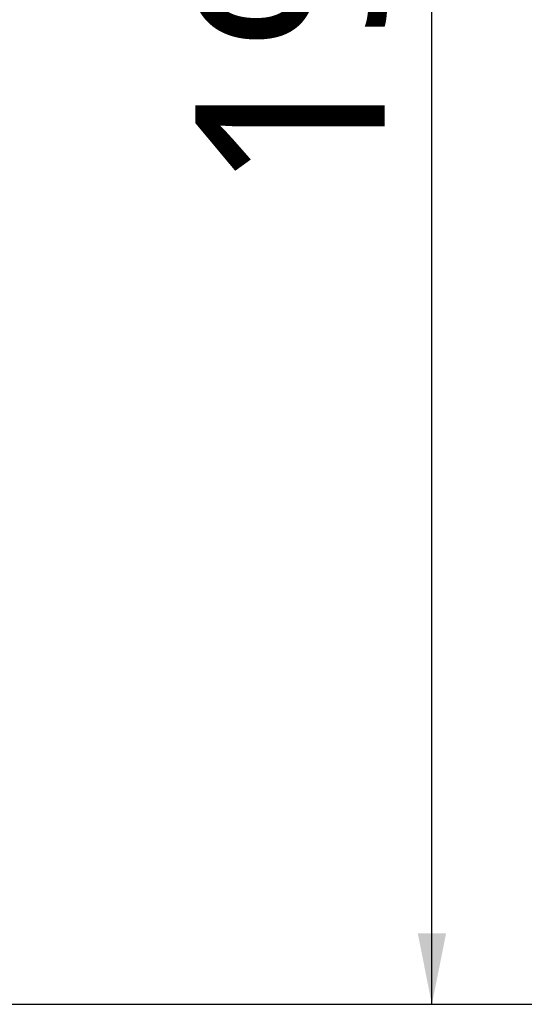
# Model space of a CAD drawing. Header units: millimetres. Extents: x 20 to 4180, y 42 to 2950.
# Tile 10 of 133: x 1842 to 1895, y 475 to 579. Entities that reach past the tile are written whole.
import ezdxf

# ---------------------------------------------------------------- set-up
doc = ezdxf.new("R2010")
doc.units = ezdxf.units.MM
doc.header["$LTSCALE"] = 231.275
doc.layers.get('0').update_dxf_attribs({"linetype": 'CONTINUOUS'})
for name, color, linetype in [('BASE_ASM_PBL1', 7, 'CONTINUOUS'), ('FRONT_VIEW_VBL0', 7, 'CONTINUOUS'), ('MIDDLE_ASM_PBL4', 7, 'CONTINUOUS')]:
    doc.layers.add(name, color=color, linetype=linetype)
doc.styles.get("Standard").update_dxf_attribs({"font": 'malgun.ttf'})
doc.dimstyles.new('DIMSTYLE_1', dxfattribs={"dimtxt": 20, "dimasz": 7.5, "dimexe": 1, "dimexo": 0.5, "dimgap": 1, "dimtad": 1, "dimlfac": 0.8, "dimdsep": 46, "dimtxsty": 'Standard', "dimblk": '_FILLED', "dimblk1": '_FILLED', "dimblk2": '_FILLED', "dimcen": 0.09, "dimclrt": 134, "dimazin": 2, "dimtp": 0.5, "dimtm": 0.5, "dimtfac": 1, "dimtofl": 0, "dimtmove": 0, "dimatfit": 3, "dimldrblk": '_FILLED', "dimfxl": 1, "dimtolj": 1, "dimarcsym": 0})

# ---------------------------------------------------------------- blocks, each defined once
blk = doc.blocks.new('_FILLED')
at = {"color": 0, "linetype": 'ByBlock'}
blk.add_solid([(0, 0), (-1, 0.2), (-1, -0.2)], dxfattribs=at)
blk = doc.blocks.new('*D21')
at = {"color": 134, "transparency": 16777216}
for p, q in [((1657.17, 688.95), (1889.92, 688.95)), ((1884.92, 688.95), (1884.92, 569.89)), ((1884.92, 450.83), (1884.92, 569.89)), ((1663.3, 450.83), (1889.92, 450.83))]:
    blk.add_line(p, q, dxfattribs=at)
at = {"color": 134, "transparency": 16777216, "xscale": 7.5, "yscale": 7.5, "zscale": 7.5}
for p, rotation in [((1884.92, 688.95), 90), ((1884.92, 450.83), 270)]:
    blk.add_blockref('_FILLED', p, dxfattribs=dict(at, rotation=rotation))
at = {"color": 134, "transparency": 16777216, "insert": (1859.92, 569.89), "char_height": 20, "width": 67.4074, "attachment_point": 2, "rotation": 90, "line_spacing_factor": 0.9}
blk.add_mtext('190.5', dxfattribs=at)
blk = doc.blocks.new('*D23')
at = {"color": 134, "transparency": 16777216}
for p, q in [((1649.55, 874.33), (1989.92, 874.33)), ((1984.92, 874.33), (1984.92, 662.58)), ((1984.92, 450.83), (1984.92, 662.58)), ((1663.3, 450.83), (1989.92, 450.83))]:
    blk.add_line(p, q, dxfattribs=at)
at = {"color": 134, "transparency": 16777216, "xscale": 7.5, "yscale": 7.5, "zscale": 7.5}
for p, rotation in [((1984.92, 874.33), 90), ((1984.92, 450.83), 270)]:
    blk.add_blockref('_FILLED', p, dxfattribs=dict(at, rotation=rotation))
at = {"color": 134, "transparency": 16777216, "insert": (1959.92, 662.58), "char_height": 20, "width": 67.4074, "attachment_point": 2, "rotation": 90, "line_spacing_factor": 0.9}
blk.add_mtext('338.8', dxfattribs=at)
blk = doc.blocks.new('*D22')
at = {"color": 134, "transparency": 16777216}
for p, q in [((1655.8, 710.95), (1939.92, 710.95)), ((1934.92, 710.95), (1934.92, 580.89)), ((1934.92, 450.83), (1934.92, 580.89)), ((1663.3, 450.83), (1939.92, 450.83))]:
    blk.add_line(p, q, dxfattribs=at)
at = {"color": 134, "transparency": 16777216, "xscale": 7.5, "yscale": 7.5, "zscale": 7.5}
for p, rotation in [((1934.92, 710.95), 90), ((1934.92, 450.83), 270)]:
    blk.add_blockref('_FILLED', p, dxfattribs=dict(at, rotation=rotation))
at = {"color": 134, "transparency": 16777216, "insert": (1909.92, 580.89), "char_height": 20, "width": 67.4074, "attachment_point": 2, "rotation": 90, "line_spacing_factor": 0.9}
blk.add_mtext('208.1', dxfattribs=at)
blk = doc.blocks.new('BASE_ASM_PBL1', base_point=(1306.457, 940.705))
at = {"layer": 'BASE_ASM_PBL1', "color": 134}
for base, p1, p2, angle, picture, middle in [((1984.92, 874.33), (1662.795, 450.83), (1649.045, 874.33), 90, '*D23', (1984.92, 662.678)), ((1884.92, 450.83), (1656.67, 688.955), (1662.795, 450.83), 270, '*D21', (1884.92, 570.028))]:
    dim = blk.add_linear_dim(base=base, p1=p1, p2=p2, angle=angle, dimstyle='DIMSTYLE_1', dxfattribs=at)
    dim.commit()
    dim.dimension.update_dxf_attribs({"geometry": picture, "text_midpoint": middle, "dimtype": 160})
blk = doc.blocks.new('MIDDLE_ASM_PBL4', base_point=(1442.858, 662.58))
at = {"layer": 'MIDDLE_ASM_PBL4', "color": 134}
dim = blk.add_linear_dim(base=(1934.92, 450.83), p1=(1655.295, 710.955), p2=(1662.795, 450.83), angle=270, dimstyle='DIMSTYLE_1', dxfattribs=at)
dim.commit()
dim.dimension.update_dxf_attribs({"geometry": '*D22', "text_midpoint": (1934.92, 580.695), "dimtype": 160})
blk = doc.blocks.new('FRONT_VIEW_VBL0', base_point=(1231.46, 940.7))
at = {"layer": 'BASE_ASM_PBL1'}
blk.add_blockref('BASE_ASM_PBL1', (1306.46, 940.7), dxfattribs=at)
at = {"layer": 'MIDDLE_ASM_PBL4'}
blk.add_blockref('MIDDLE_ASM_PBL4', (1442.86, 662.58), dxfattribs=at)

msp = doc.modelspace()

# ---------------------------------------------------------------- block references
at = {"layer": 'FRONT_VIEW_VBL0'}
msp.add_blockref('FRONT_VIEW_VBL0', (1231.912, 964.875), dxfattribs=at)

doc.saveas('drawing.dxf')
